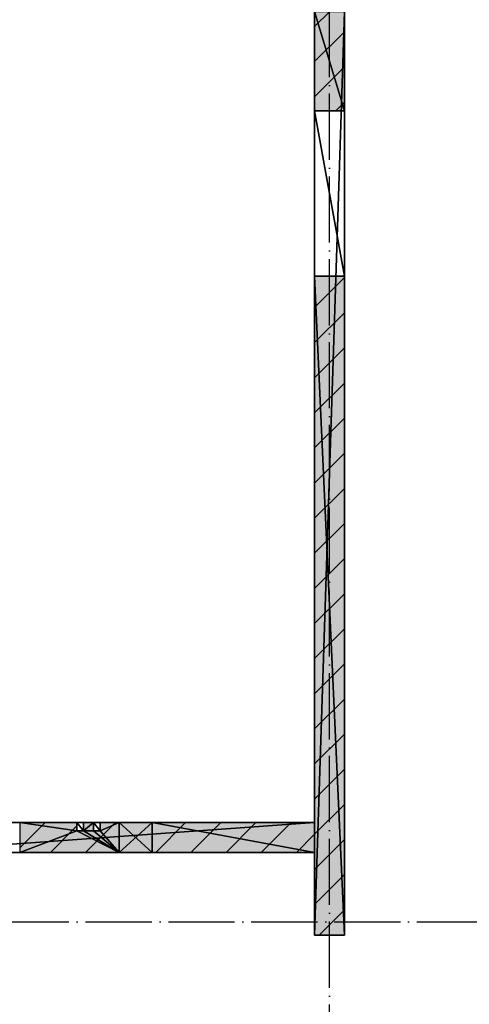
# Model space of a CAD drawing. Header units: millimetres. Extents: x 40580 to 559114, y -343730 to 81020.
# Tile 247 of 256: x 270615 to 273328, y -72591 to -66643. Entities that reach past the tile are written whole.
import ezdxf

# ---------------------------------------------------------------- set-up
doc = ezdxf.new("R2010")
doc.units = ezdxf.units.MM
doc.linetypes.add('______11', pattern=[500, 400, -50, 0, -50])
doc.linetypes.add('______5', pattern=[1100, 800, -100, 100, -100])
for name, color, linetype in [('____________', 7, 'Continuous'), ('_________________1_', 7, 'Continuous'), ('___________________', 253, '______5'), ('Тонкие', 7, 'Continuous')]:
    doc.layers.add(name, color=color, linetype=linetype)
doc.styles.add('ISOCPEUR', font='isocpeur.ttf')
doc.dimstyles.new('СПДС', dxfattribs={"dimscale": 125, "dimtxt": 250, "dimasz": 50, "dimexe": 50, "dimexo": 10, "dimgap": 100, "dimtad": 1, "dimdec": 0, "dimtxsty": 'ISOCPEUR', "dimblk": 'OBLIQUE', "dimcen": 50, "dimdle": 50, "dimadec": 0, "dimazin": 2, "dimtfac": 0.75, "dimtdec": 0, "dimtmove": 1, "dimatfit": 3, "dimfxl": 1, "dimtfill": 1, "dimtolj": 1, "dimarcsym": 1})

# ---------------------------------------------------------------- blocks, each defined once
blk = doc.blocks.new('_OBLIQUE')
at = {"color": 0, "linetype": 'ByBlock'}
blk.add_line((-0.5, -0.5), (0.5, 0.5), dxfattribs=at)
blk = doc.blocks.new('*D19168')
at = {"layer": 'Defpoints', "color": 0}
for p in [(269439.6, -66832.3), (269229.6, -67553.1), (269439.6, -67553.1)]:
    blk.add_point(p, dxfattribs=at)
at = {"layer": 'Тонкие', "color": 0, "lineweight": -2}
for p, q in [((269988.8, -66233), (269334.6, -66832.3)), ((270613.8, -66233), (269988.8, -66233)), ((269229.6, -67543.1), (269229.6, -66782.3)), ((269439.6, -67543.1), (269439.6, -66782.3)), ((269179.6, -66832.3), (269489.6, -66832.3))]:
    blk.add_line(p, q, dxfattribs=at)
at = {"layer": 'Тонкие', "color": 0, "lineweight": -2, "xscale": 50, "yscale": 50, "zscale": 50, "rotation": 180}
blk.add_blockref('_OBLIQUE', (269229.6, -66832.3), dxfattribs=at)
at = {"layer": 'Тонкие', "color": 0, "lineweight": -2, "xscale": 50, "yscale": 50, "zscale": 50}
blk.add_blockref('_OBLIQUE', (269439.6, -66832.3), dxfattribs=at)
at = {"layer": 'Тонкие', "color": 0, "insert": (270301.3, -66008), "char_height": 250, "attachment_point": 5, "style": 'ISOCPEUR', "bg_fill": 3, "box_fill_scale": 1.1, "bg_fill_color": 256, "bg_fill_true_color": 13158600, "bg_fill_transparency": 0}
blk.add_mtext('\\A1;210', dxfattribs=at)

msp = doc.modelspace()

# ---------------------------------------------------------------- hatches: boundary and pattern name
at = {"layer": '____________', "linetype": 'Continuous'}
h = msp.add_hatch(color=9, dxfattribs=at)
h.paths.add_polyline_path([(272574.7, -72173.1), (272574.7, -68193.1), (272394.7, -68193.1), (272394.7, -72173.1)])
h.paths.add_polyline_path([(272574.7, -67193.1), (272574.7, -66593.1), (272394.7, -66593.1), (272394.7, -67193.1)])
h = msp.add_hatch(color=9, dxfattribs=at)
h.paths.add_polyline_path([(271414.7, -71673.1), (272394.7, -71673.1), (272394.7, -71493.1), (271414.7, -71493.1)])
h.paths.add_polyline_path([(271099.7, -71508.5), (271214.7, -71493.1), (271099.7, -71493.1)])
h.paths.add_polyline_path([(271214.7, -71673.1), (270614.7, -71673.1), (270614.7, -71573.1), (270959.7, -71527.1), (270959.7, -71543.1), (270999.7, -71543.1), (270999.7, -71521.8), (271059.7, -71513.8), (271059.7, -71543.1), (271099.7, -71543.1), (271099.7, -71508.5), (271214.7, -71493.1)], flags=16)
h.paths.add_polyline_path([(270214.7, -71673.1), (269864.7, -71673.1), (270214.7, -71626.5)], flags=16)
h.paths.add_polyline_path([(270214.7, -71626.5), (270214.7, -71493.1), (269864.7, -71493.1), (269864.7, -71673.1)])
h.paths.add_polyline_path([(271059.7, -71513.8), (271059.7, -71493.1), (270999.7, -71493.1), (270999.7, -71521.8)])
h.paths.add_polyline_path([(270959.7, -71527.1), (270959.7, -71493.1), (270614.7, -71493.1), (270614.7, -71573.1)])

# ---------------------------------------------------------------- linework, layer by layer
at = {"layer": '____________', "color": 253, "linetype": '______5'}
for p, q in [((272394.7, -66684.3), (272485.8, -66593.1)), ((272394.7, -67108.6), (272574.7, -66928.6)), ((271648.5, -71673.1), (271828.5, -71493.1)), ((272072.7, -71673.1), (272252.7, -71493.1))]:
    msp.add_line(p, q, dxfattribs=at)
at = {"layer": '____________', "color": 253, "linetype": '______11'}
for p, q in [((272394.7, -66896.5), (272574.7, -66716.5)), ((272522.2, -67193.1), (272574.7, -67140.7)), ((271436.3, -71673.1), (271616.3, -71493.1)), ((271860.6, -71673.1), (272040.6, -71493.1)), ((272284.9, -71673.1), (272394.7, -71563.4))]:
    msp.add_line(p, q, dxfattribs=at)
at = {"layer": '____________', "color": 253, "linetype": '______5'}
for points in [[(272394.7, -68381.4), (272574.7, -68201.4), (272574.7, -68201.4)], [(272394.7, -68805.6), (272574.7, -68625.6), (272574.7, -68625.6)], [(272394.7, -69229.9), (272574.7, -69049.9), (272574.7, -69049.9)], [(272394.7, -69654.2), (272574.7, -69474.2), (272574.7, -69474.2)], [(272394.7, -70078.4), (272574.7, -69898.4), (272574.7, -69898.4)], [(272394.7, -70502.7), (272574.7, -70322.7), (272574.7, -70322.7)], [(272394.7, -70927), (272574.7, -70747), (272574.7, -70747)], [(272394.7, -71351.2), (272574.7, -71171.2), (272574.7, -71171.2)], [(270799.9, -71673.1), (270799.9, -71673.1), (270943.8, -71529.3), (270943.8, -71529.3), (270959.7, -71513.4)], [(272394.7, -71775.5), (272574.7, -71595.5), (272574.7, -71595.5)], [(272421.3, -72173.1), (272574.7, -72019.8), (272574.7, -72019.8)]]:
    msp.add_lwpolyline(points, dxfattribs=at)
at = {"layer": '____________', "color": 253, "linetype": '______11'}
for points in [[(272394.7, -68593.5), (272574.7, -68413.5), (272574.7, -68413.5)], [(272394.7, -69017.8), (272574.7, -68837.8), (272574.7, -68837.8)], [(272394.7, -69442), (272574.7, -69262), (272574.7, -69262)], [(272394.7, -69866.3), (272574.7, -69686.3), (272574.7, -69686.3)], [(272394.7, -70290.6), (272574.7, -70110.6), (272574.7, -70110.6)], [(272394.7, -70714.8), (272574.7, -70534.8), (272574.7, -70534.8)], [(272394.7, -71139.1), (272574.7, -70959.1), (272574.7, -70959.1)], [(272394.7, -71563.4), (272574.7, -71383.4), (272574.7, -71383.4)], [(270614.7, -71646.3), (270699.1, -71561.9), (270699.1, -71561.9), (270767.8, -71493.1)], [(271012.1, -71673.1), (271012.1, -71673.1), (271188.6, -71496.6), (271188.6, -71496.6), (271192.1, -71493.1)], [(272394.7, -71987.6), (272574.7, -71807.6), (272574.7, -71807.6)]]:
    msp.add_lwpolyline(points, dxfattribs=at)
at = {"layer": '_________________1_', "color": 212, "linetype": 'Continuous'}
for p, q in [((271414.7, -71493.1), (271214.7, -71493.1)), ((271214.7, -71493.1), (271214.7, -71673.1)), ((271214.7, -71493.1), (271414.7, -71673.1)), ((271214.7, -71673.1), (271414.7, -71493.1)), ((271414.7, -71673.1), (271414.7, -71493.1)), ((271214.7, -71673.1), (271414.7, -71673.1))]:
    msp.add_line(p, q, dxfattribs=at)
at = {"layer": '_________________1_', "color": 6, "linetype": 'Continuous'}
for points in [[(271214.7, -71673.1), (271214.7, -71493.1), (271414.7, -71673.1)], [(271414.7, -71673.1), (271214.7, -71493.1), (271414.7, -71493.1)]]:
    msp.add_solid(points, dxfattribs=at)
at = {"layer": '___________________', "color": 253, "linetype": '______11'}
for p, q in [((272484.7, -83493.1), (272484.7, -63293.1)), ((272484.7, -83493.1), (272484.7, -63293.1)), ((235004.7, -72093.1), (282084.7, -72093.1)), ((235004.7, -72093.1), (282084.7, -72093.1))]:
    msp.add_line(p, q, dxfattribs=at)

# ---------------------------------------------------------------- dimensions: what is measured, and where the dimension line sits
at = {"layer": 'Тонкие'}
dim = msp.add_linear_dim(base=(269439.6, -66832.3, -1600), p1=(269229.6, -67553.1, -1600), p2=(269439.6, -67553.1, -1600), dimstyle='СПДС', override={"dimscale": 1, "dimtxsty": 'ISOCPEUR'}, dxfattribs=at)
dim.commit()
dim.dimension.update_dxf_attribs({"geometry": '*D19168', "text_midpoint": (270088.8, -66233, -1600), "dimtype": 160})

# ---------------------------------------------------------------- meshes
at = {"layer": '____________', "color": 7, "linetype": 'Continuous'}
mesh = msp.add_polyface(dxfattribs=at)
corners = [(272394.7, -66593.1, -3800), (272394.7, -67193.1, -3800), (272394.7, -67193.1, -1600), (272394.7, -68193.1, -1600), (272394.7, -68193.1, -3800), (272394.7, -72173.1, -3800), (272394.7, -72173.1, -350), (272394.7, -66593.1, -350)]
mesh.append_faces([[corners[k] for k in face] for face in [(7, 0, 2), (2, 3, 7), (6, 7, 3), (3, 4, 6)]], dxfattribs={"vtx1": -1, "vtx2": -1, "color": 7})
mesh.append_faces([[corners[k] for k in face] for face in [(0, 1, 2), (4, 5, 6)]], dxfattribs={"vtx2": -1, "color": 7})
mesh = msp.add_polyface(dxfattribs=at)
corners = [(272394.7, -72173.1, -350), (272574.7, -72173.1, -350), (272574.7, -66593.1, -350), (272394.7, -66593.1, -350)]
mesh.append_faces([[corners[k] for k in face] for face in [(1, 2, 0)]], dxfattribs={"vtx1": -1, "color": 7})
mesh.append_faces([[corners[k] for k in face] for face in [(2, 3, 0)]], dxfattribs={"vtx2": -1, "color": 7})
mesh = msp.add_polyface(dxfattribs=at)
corners = [(272574.7, -67193.1, -3800), (272394.7, -67193.1, -3800), (272394.7, -66593.1, -3800), (272574.7, -66593.1, -3800)]
mesh.append_faces([[corners[k] for k in face] for face in [(1, 2, 0)]], dxfattribs={"vtx1": -1, "color": 7})
mesh.append_faces([[corners[k] for k in face] for face in [(2, 3, 0)]], dxfattribs={"vtx2": -1, "color": 7})
mesh = msp.add_polyface(dxfattribs=at)
corners = [(272574.7, -72173.1, -3800), (272574.7, -68193.1, -3800), (272574.7, -68193.1, -1600), (272574.7, -67193.1, -1600), (272574.7, -67193.1, -3800), (272574.7, -66593.1, -3800), (272574.7, -66593.1, -350), (272574.7, -72173.1, -350)]
mesh.append_faces([[corners[k] for k in face] for face in [(2, 6, 7)]], dxfattribs={"vtx0": -1, "vtx2": -1, "color": 7})
mesh.append_faces([[corners[k] for k in face] for face in [(7, 0, 2), (2, 3, 6), (3, 4, 6)]], dxfattribs={"vtx1": -1, "vtx2": -1, "color": 7})
mesh.append_faces([[corners[k] for k in face] for face in [(0, 1, 2), (4, 5, 6)]], dxfattribs={"vtx2": -1, "color": 7})
mesh = msp.add_polyface(dxfattribs=at)
corners = [(272574.7, -68193.1, -1600), (272394.7, -68193.1, -1600), (272394.7, -67193.1, -1600), (272574.7, -67193.1, -1600)]
mesh.append_faces([[corners[k] for k in face] for face in [(1, 2, 0)]], dxfattribs={"vtx1": -1, "color": 7})
mesh.append_faces([[corners[k] for k in face] for face in [(2, 3, 0)]], dxfattribs={"vtx2": -1, "color": 7})
mesh = msp.add_polyface(dxfattribs=at)
corners = [(272574.7, -67193.1, -1600), (272394.7, -67193.1, -1600), (272394.7, -67193.1, -3800), (272574.7, -67193.1, -3800)]
mesh.append_faces([[corners[k] for k in face] for face in [(1, 2, 0)]], dxfattribs={"vtx1": -1, "color": 7})
mesh.append_faces([[corners[k] for k in face] for face in [(2, 3, 0)]], dxfattribs={"vtx2": -1, "color": 7})
mesh = msp.add_polyface(dxfattribs=at)
corners = [(272394.7, -68193.1, -1600), (272574.7, -68193.1, -1600), (272574.7, -68193.1, -3800), (272394.7, -68193.1, -3800)]
mesh.append_faces([[corners[k] for k in face] for face in [(1, 2, 0)]], dxfattribs={"vtx1": -1, "color": 7})
mesh.append_faces([[corners[k] for k in face] for face in [(2, 3, 0)]], dxfattribs={"vtx2": -1, "color": 7})
mesh = msp.add_polyface(dxfattribs=at)
corners = [(272574.7, -72173.1, -3800), (272394.7, -72173.1, -3800), (272394.7, -68193.1, -3800), (272574.7, -68193.1, -3800)]
mesh.append_faces([[corners[k] for k in face] for face in [(1, 2, 0)]], dxfattribs={"vtx1": -1, "color": 7})
mesh.append_faces([[corners[k] for k in face] for face in [(2, 3, 0)]], dxfattribs={"vtx2": -1, "color": 7})
mesh = msp.add_polyface(dxfattribs=at)
corners = [(270214.7, -71493.1, -750), (270614.7, -71493.1, -750), (270614.7, -71493.1, -350), (270959.7, -71493.1, -350), (270959.7, -71493.1, -650), (270999.7, -71493.1, -650), (270999.7, -71493.1, -350), (271059.7, -71493.1, -350), (271059.7, -71493.1, -650), (271099.7, -71493.1, -650), (271099.7, -71493.1, -350), (271214.7, -71493.1, -350), (271214.7, -71493.1, -650), (271414.7, -71493.1, -650), (271414.7, -71493.1, -350), (272394.7, -71493.1, -350), (272394.7, -71493.1, -3800), (269864.7, -71493.1, -3800), (269864.7, -71493.1, -350), (270214.7, -71493.1, -350)]
mesh.append_faces([[corners[k] for k in face] for face in [(1, 4, 17), (5, 8, 17), (9, 12, 17), (13, 15, 17)]], dxfattribs={"vtx0": -1, "vtx1": -1, "vtx2": -1, "color": 7})
mesh.append_faces([[corners[k] for k in face] for face in [(17, 18, 0), (0, 1, 17), (1, 2, 4), (4, 5, 17), (5, 6, 8), (8, 9, 17), (9, 10, 12), (12, 13, 17)]], dxfattribs={"vtx1": -1, "vtx2": -1, "color": 7})
mesh.append_faces([[corners[k] for k in face] for face in [(18, 19, 0), (2, 3, 4), (6, 7, 8), (10, 11, 12), (15, 16, 17), (13, 14, 15)]], dxfattribs={"vtx2": -1, "color": 7})
mesh = msp.add_polyface(dxfattribs=at)
corners = [(269864.7, -71673.1, -3800), (269864.7, -71493.1, -3800), (272394.7, -71493.1, -3800), (272394.7, -71673.1, -3800)]
mesh.append_faces([[corners[k] for k in face] for face in [(1, 2, 0)]], dxfattribs={"vtx1": -1, "color": 7})
mesh.append_faces([[corners[k] for k in face] for face in [(2, 3, 0)]], dxfattribs={"vtx2": -1, "color": 7})
mesh = msp.add_polyface(dxfattribs=at)
corners = [(271099.7, -71493.1, -350), (271099.7, -71543.1, -350), (271059.7, -71543.1, -350), (271059.7, -71493.1, -350), (270999.7, -71493.1, -350), (270999.7, -71543.1, -350), (270959.7, -71543.1, -350), (270959.7, -71493.1, -350), (270614.7, -71493.1, -350), (270614.7, -71673.1, -350), (271214.7, -71673.1, -350), (271214.7, -71493.1, -350)]
mesh.append_faces([[corners[k] for k in face] for face in [(2, 5, 10)]], dxfattribs={"vtx0": -1, "vtx1": -1, "vtx2": -1, "color": 7})
mesh.append_faces([[corners[k] for k in face] for face in [(10, 11, 1), (1, 2, 10), (2, 3, 5), (5, 6, 10), (9, 10, 6), (8, 9, 6)]], dxfattribs={"vtx1": -1, "vtx2": -1, "color": 7})
mesh.append_faces([[corners[k] for k in face] for face in [(11, 0, 1), (3, 4, 5), (6, 7, 8)]], dxfattribs={"vtx2": -1, "color": 7})
mesh = msp.add_polyface(dxfattribs=at)
corners = [(270959.7, -71493.1, -350), (270959.7, -71543.1, -350), (270959.7, -71543.1, -650), (270959.7, -71493.1, -650)]
mesh.append_faces([[corners[k] for k in face] for face in [(1, 2, 0)]], dxfattribs={"vtx1": -1, "color": 7})
mesh.append_faces([[corners[k] for k in face] for face in [(2, 3, 0)]], dxfattribs={"vtx2": -1, "color": 7})
mesh = msp.add_polyface(dxfattribs=at)
corners = [(270999.7, -71543.1, -650), (270999.7, -71493.1, -650), (270959.7, -71493.1, -650), (270959.7, -71543.1, -650)]
mesh.append_faces([[corners[k] for k in face] for face in [(1, 2, 0)]], dxfattribs={"vtx1": -1, "color": 7})
mesh.append_faces([[corners[k] for k in face] for face in [(2, 3, 0)]], dxfattribs={"vtx2": -1, "color": 7})
mesh = msp.add_polyface(dxfattribs=at)
corners = [(270959.7, -71543.1, -350), (270999.7, -71543.1, -350), (270999.7, -71543.1, -650), (270959.7, -71543.1, -650)]
mesh.append_faces([[corners[k] for k in face] for face in [(1, 2, 0)]], dxfattribs={"vtx1": -1, "color": 7})
mesh.append_faces([[corners[k] for k in face] for face in [(2, 3, 0)]], dxfattribs={"vtx2": -1, "color": 7})
mesh = msp.add_polyface(dxfattribs=at)
corners = [(270999.7, -71543.1, -350), (270999.7, -71493.1, -350), (270999.7, -71493.1, -650), (270999.7, -71543.1, -650)]
mesh.append_faces([[corners[k] for k in face] for face in [(1, 2, 0)]], dxfattribs={"vtx1": -1, "color": 7})
mesh.append_faces([[corners[k] for k in face] for face in [(2, 3, 0)]], dxfattribs={"vtx2": -1, "color": 7})
mesh = msp.add_polyface(dxfattribs=at)
corners = [(271059.7, -71493.1, -350), (271059.7, -71543.1, -350), (271059.7, -71543.1, -650), (271059.7, -71493.1, -650)]
mesh.append_faces([[corners[k] for k in face] for face in [(1, 2, 0)]], dxfattribs={"vtx1": -1, "color": 7})
mesh.append_faces([[corners[k] for k in face] for face in [(2, 3, 0)]], dxfattribs={"vtx2": -1, "color": 7})
mesh = msp.add_polyface(dxfattribs=at)
corners = [(271099.7, -71543.1, -650), (271099.7, -71493.1, -650), (271059.7, -71493.1, -650), (271059.7, -71543.1, -650)]
mesh.append_faces([[corners[k] for k in face] for face in [(1, 2, 0)]], dxfattribs={"vtx1": -1, "color": 7})
mesh.append_faces([[corners[k] for k in face] for face in [(2, 3, 0)]], dxfattribs={"vtx2": -1, "color": 7})
mesh = msp.add_polyface(dxfattribs=at)
corners = [(271059.7, -71543.1, -350), (271099.7, -71543.1, -350), (271099.7, -71543.1, -650), (271059.7, -71543.1, -650)]
mesh.append_faces([[corners[k] for k in face] for face in [(1, 2, 0)]], dxfattribs={"vtx1": -1, "color": 7})
mesh.append_faces([[corners[k] for k in face] for face in [(2, 3, 0)]], dxfattribs={"vtx2": -1, "color": 7})
mesh = msp.add_polyface(dxfattribs=at)
corners = [(271099.7, -71543.1, -350), (271099.7, -71493.1, -350), (271099.7, -71493.1, -650), (271099.7, -71543.1, -650)]
mesh.append_faces([[corners[k] for k in face] for face in [(1, 2, 0)]], dxfattribs={"vtx1": -1, "color": 7})
mesh.append_faces([[corners[k] for k in face] for face in [(2, 3, 0)]], dxfattribs={"vtx2": -1, "color": 7})
mesh = msp.add_polyface(dxfattribs=at)
corners = [(271214.7, -71493.1, -350), (271214.7, -71673.1, -350), (271214.7, -71673.1, -650), (271214.7, -71493.1, -650)]
mesh.append_faces([[corners[k] for k in face] for face in [(1, 2, 0)]], dxfattribs={"vtx1": -1, "color": 7})
mesh.append_faces([[corners[k] for k in face] for face in [(2, 3, 0)]], dxfattribs={"vtx2": -1, "color": 7})
mesh = msp.add_polyface(dxfattribs=at)
corners = [(271414.7, -71673.1, -650), (271414.7, -71493.1, -650), (271214.7, -71493.1, -650), (271214.7, -71673.1, -650)]
mesh.append_faces([[corners[k] for k in face] for face in [(1, 2, 0)]], dxfattribs={"vtx1": -1, "color": 7})
mesh.append_faces([[corners[k] for k in face] for face in [(2, 3, 0)]], dxfattribs={"vtx2": -1, "color": 7})
mesh = msp.add_polyface(dxfattribs=at)
corners = [(271414.7, -71673.1, -350), (271414.7, -71493.1, -350), (271414.7, -71493.1, -650), (271414.7, -71673.1, -650)]
mesh.append_faces([[corners[k] for k in face] for face in [(1, 2, 0)]], dxfattribs={"vtx1": -1, "color": 7})
mesh.append_faces([[corners[k] for k in face] for face in [(2, 3, 0)]], dxfattribs={"vtx2": -1, "color": 7})
mesh = msp.add_polyface(dxfattribs=at)
corners = [(271414.7, -71493.1, -350), (271414.7, -71673.1, -350), (272394.7, -71673.1, -350), (272394.7, -71493.1, -350)]
mesh.append_faces([[corners[k] for k in face] for face in [(1, 2, 0)]], dxfattribs={"vtx1": -1, "color": 7})
mesh.append_faces([[corners[k] for k in face] for face in [(2, 3, 0)]], dxfattribs={"vtx2": -1, "color": 7})
mesh = msp.add_polyface(dxfattribs=at)
corners = [(272394.7, -71673.1, -3800), (272394.7, -71493.1, -3800), (272394.7, -71493.1, -350), (272394.7, -71673.1, -350)]
mesh.append_faces([[corners[k] for k in face] for face in [(1, 2, 0)]], dxfattribs={"vtx1": -1, "color": 7})
mesh.append_faces([[corners[k] for k in face] for face in [(2, 3, 0)]], dxfattribs={"vtx2": -1, "color": 7})
mesh = msp.add_polyface(dxfattribs=at)
corners = [(271414.7, -71673.1, -650), (271214.7, -71673.1, -650), (271214.7, -71673.1, -350), (270614.7, -71673.1, -350), (270614.7, -71673.1, -750), (270214.7, -71673.1, -750), (270214.7, -71673.1, -350), (269864.7, -71673.1, -350), (269864.7, -71673.1, -3800), (272394.7, -71673.1, -3800), (272394.7, -71673.1, -350), (271414.7, -71673.1, -350)]
mesh.append_faces([[corners[k] for k in face] for face in [(0, 4, 9)]], dxfattribs={"vtx0": -1, "vtx1": -1, "vtx2": -1, "color": 7})
mesh.append_faces([[corners[k] for k in face] for face in [(5, 8, 9), (5, 7, 8)]], dxfattribs={"vtx0": -1, "vtx2": -1, "color": 7})
mesh.append_faces([[corners[k] for k in face] for face in [(9, 10, 0), (0, 1, 4), (1, 2, 4), (4, 5, 9)]], dxfattribs={"vtx1": -1, "vtx2": -1, "color": 7})
mesh.append_faces([[corners[k] for k in face] for face in [(10, 11, 0), (2, 3, 4), (5, 6, 7)]], dxfattribs={"vtx2": -1, "color": 7})
mesh = msp.add_polyface(dxfattribs=at)
corners = [(272394.7, -72173.1, -3800), (272574.7, -72173.1, -3800), (272574.7, -72173.1, -350), (272394.7, -72173.1, -350)]
mesh.append_faces([[corners[k] for k in face] for face in [(1, 2, 0)]], dxfattribs={"vtx1": -1, "color": 7})
mesh.append_faces([[corners[k] for k in face] for face in [(2, 3, 0)]], dxfattribs={"vtx2": -1, "color": 7})

doc.saveas('drawing.dxf')
